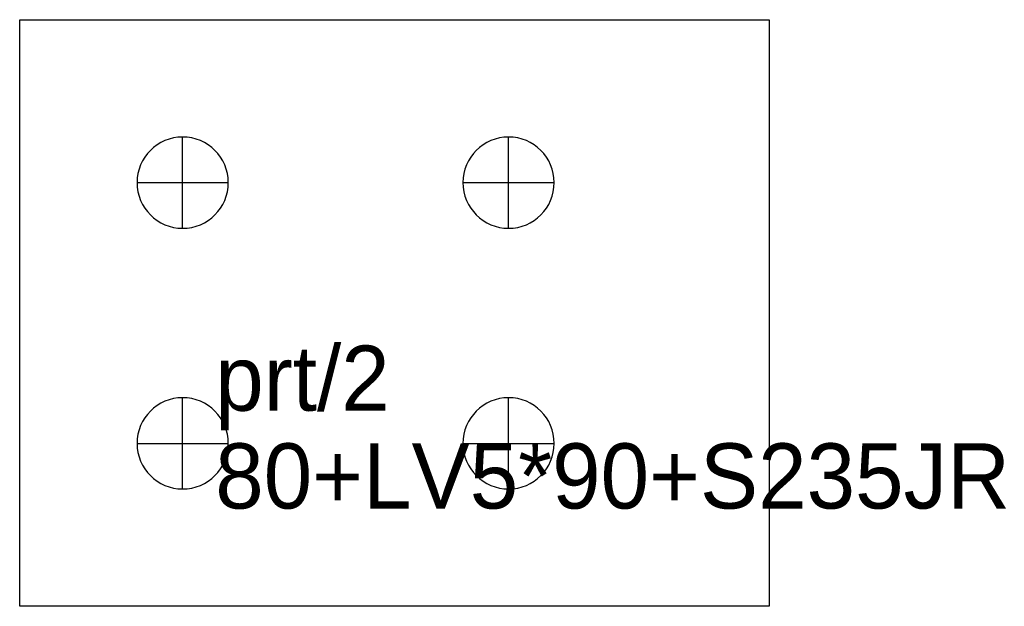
# Model space of a CAD drawing. Extents: x 0 to 151, y 0 to 90.
import ezdxf

# ---------------------------------------------------------------- set-up
doc = ezdxf.new("R2010")
doc.units = 0
for name, color, linetype in [('14', 7, 'CONTINUOUS'), ('CUT', 7, 'CONTINUOUS'), ('SCRIBE', 3, 'CONTINUOUS'), ('TEXT', 7, 'CONTINUOUS')]:
    doc.layers.add(name, color=color, linetype=linetype)

msp = doc.modelspace()

# ---------------------------------------------------------------- linework, layer by layer
at = {"layer": '14', "color": 7, "linetype": 'CONTINUOUS'}
for p, q in [((25, 58), (25, 72)), ((75, 58), (75, 72)), ((18, 65), (32, 65)), ((68, 65), (82, 65)), ((25, 18), (25, 32)), ((75, 18), (75, 32)), ((18, 25), (32, 25)), ((68, 25), (82, 25))]:
    msp.add_line(p, q, dxfattribs=at)
for points in [[(25, 72, 1), (25, 58, 1)], [(75, 72, 1), (75, 58, 1)], [(25, 32, 1), (25, 18, 1)], [(75, 32, 1), (75, 18, 1)]]:
    msp.add_lwpolyline(points, format="xyb", close=True, dxfattribs=at)
at = {"layer": 'CUT', "color": 7, "linetype": 'CONTINUOUS'}
msp.add_lwpolyline([(0, 0), (0, 90), (115, 90), (115, 0)], close=True, dxfattribs=at)

# ---------------------------------------------------------------- texts
at = {"layer": 'SCRIBE', "color": 3}
msp.add_text('prt/2', height=10, dxfattribs=at).set_placement((30, 30))
at = {"layer": 'TEXT', "color": 7}
msp.add_text('80+LV5*90+S235JR', height=10, dxfattribs=at).set_placement((30, 15))

doc.saveas('drawing.dxf')
